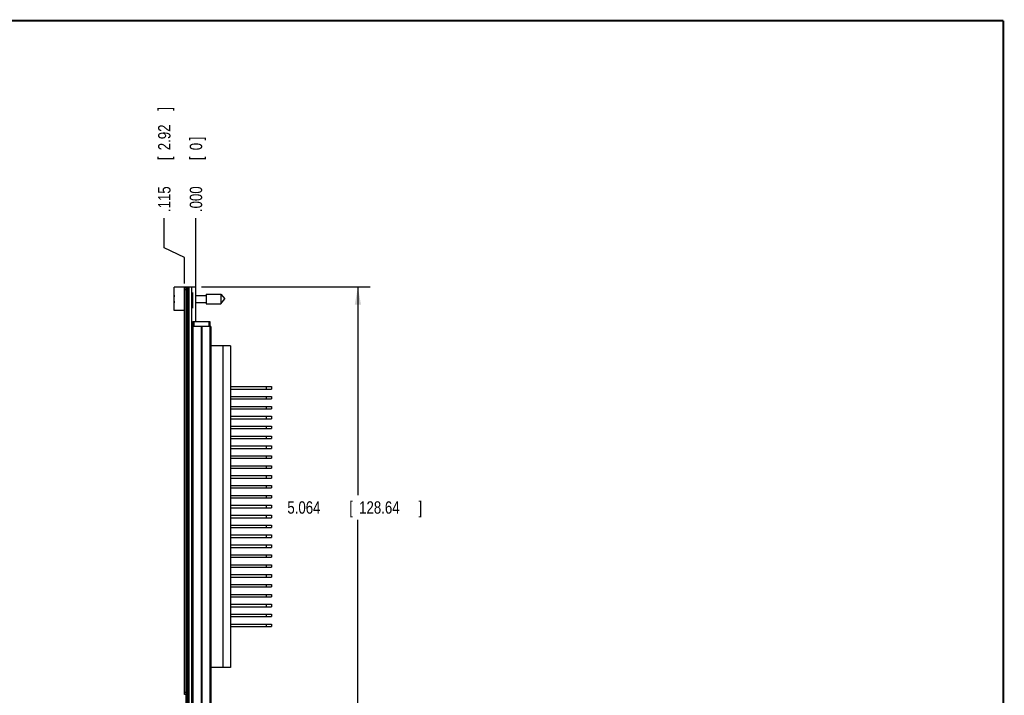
# Model space of a CAD drawing. Header units: inches. Extents: x 0.2 to 16.8, y 0.1 to 10.8.
# Tile 10 of 10: x 6.8 to 16.8, y 3.9 to 10.8. Entities that reach past the tile are written whole.
import ezdxf

# ---------------------------------------------------------------- set-up
doc = ezdxf.new("R2010")
doc.units = ezdxf.units.IN
doc.header["$LTSCALE"] = 0.935
doc.header["$MEASUREMENT"] = 0
doc.layers.get('0').update_dxf_attribs({"linetype": 'CONTINUOUS'})
doc.layers.add('DIMENSIONS', color=7, linetype='CONTINUOUS')
doc.styles.get("Standard").update_dxf_attribs({"font": 'txt', "width": 0.8})
doc.dimstyles.new('DIMSTYLE_1', dxfattribs={"dimtxt": 0.125, "dimasz": 0.18, "dimexe": 0.18, "dimexo": 0.0625, "dimgap": 0.09, "dimtad": 0, "dimtih": 1, "dimtoh": 1, "dimdec": 3, "dimzin": 4, "dimdsep": 46, "dimtxsty": 'STANDARD', "dimblk": '_FILLED', "dimblk1": '_FILLED', "dimblk2": '_FILLED', "dimcen": 0.09, "dimadec": 0, "dimazin": 0, "dimtp": 0.001, "dimtm": 0.001, "dimtfac": 1, "dimtdec": 3, "dimtofl": 0, "dimtmove": 0, "dimatfit": 3, "dimldrblk": '_FILLED', "dimfxl": 1, "dimtolj": 1, "dimtzin": 4, "dimarcsym": 0})
doc.dimstyles.new('DIMSTYLE_2', dxfattribs={"dimtxt": 0.125, "dimasz": 0.18, "dimexe": 0.18, "dimexo": 0.0625, "dimgap": 0.09, "dimtad": 0, "dimtih": 1, "dimtoh": 1, "dimdec": 3, "dimzin": 4, "dimdsep": 46, "dimtxsty": 'STANDARD', "dimblk": '_FILLED', "dimblk1": '_FILLED', "dimblk2": '_FILLED', "dimcen": 0.09, "dimadec": 0, "dimazin": 0, "dimtp": 0.001, "dimtm": 0.001, "dimtfac": 1, "dimtdec": 3, "dimtofl": 0, "dimtmove": 0, "dimatfit": 3, "dimldrblk": '_FILLED', "dimfxl": 1, "dimtolj": 1, "dimtzin": 4, "dimarcsym": 0})

# ---------------------------------------------------------------- blocks, each defined once
blk = doc.blocks.new('*D0')
at = {"layer": 'DIMENSIONS', "color": 2, "linetype": 'CONTINUOUS'}
for p, q in [((8.275, 8.4618), (8.275, 8.7618)), ((8.4794, 8.3641), (8.275, 8.4618)), ((8.4794, 8.1012), (8.4794, 8.3641))]:
    blk.add_line(p, q, dxfattribs=at)
at = {"layer": 'DIMENSIONS', "color": 2, "linetype": 'CONTINUOUS', "width": 0.8}
for s, p in [(']', (8.3375, 9.8493)), ('2.92', (8.3375, 9.4493)), ('[', (8.3375, 9.3493)), ('.115', (8.3375, 8.8243))]:
    blk.add_text(s, height=0.125, rotation=90, dxfattribs=at).set_placement(p)
blk = doc.blocks.new('_FILLED')
at = {"color": 0, "linetype": 'BYBLOCK'}
blk.add_solid([(0, 0), (-1, 0.174), (-1, -0.174)], dxfattribs=at)
blk = doc.blocks.new('*D1')
at = {"layer": 'DIMENSIONS', "color": 2, "linetype": 'CONTINUOUS'}
for p, q in [((8.6519, 8.0687), (10.3554, 8.0687)), ((10.2304, 8.0687), (10.2304, 5.9641)), ((10.2304, 3.0043), (10.2304, 5.7141)), ((8.5569, 3.0043), (10.3554, 3.0043))]:
    blk.add_line(p, q, dxfattribs=at)
at = {"layer": 'DIMENSIONS', "color": 2, "linetype": 'CONTINUOUS', "xscale": 0.18, "yscale": 0.18, "zscale": 0.18}
for p, rotation in [((10.2304, 8.0687), 90), ((10.2304, 3.0043), 270)]:
    blk.add_blockref('_FILLED', p, dxfattribs=dict(at, rotation=rotation))
at = {"layer": 'DIMENSIONS', "color": 2, "linetype": 'CONTINUOUS', "width": 0.8}
for s, p in [('5.064', (9.5179, 5.7766)), ('[', (10.1429, 5.7766)), ('128.64', (10.2429, 5.7766)), (']', (10.8429, 5.7766))]:
    blk.add_text(s, height=0.125, dxfattribs=at).set_placement(p)
blk = doc.blocks.new('*D2')
at = {"layer": 'DIMENSIONS', "color": 2, "linetype": 'CONTINUOUS'}
blk.add_line((8.5944, 7.9396), (8.5944, 8.7618), dxfattribs=at)
at = {"layer": 'DIMENSIONS', "color": 2, "linetype": 'CONTINUOUS', "width": 0.8}
for s, p in [(']', (8.6569, 9.5493)), ('0', (8.6569, 9.4493)), ('[', (8.6569, 9.3493)), ('.000', (8.6569, 8.8243))]:
    blk.add_text(s, height=0.125, rotation=90, dxfattribs=at).set_placement(p)

msp = doc.modelspace()

# ---------------------------------------------------------------- linework, layer by layer
at = {"color": 7, "linetype": 'CONTINUOUS'}
for p, q in [((8.3744, 7.8282), (8.3744, 8.0652)), ((8.4944, 8.0652), (8.3744, 8.0652)), ((8.4794, 3.9487), (8.4794, 8.0587)), ((8.4944, 8.0587), (8.4794, 8.0587)), ((8.4944, 3.6257), (8.4944, 8.0687)), ((8.4944, 8.0687), (8.5944, 8.0687)), ((8.5064, 8.0687), (8.5064, 3.6257)), ((8.5124, 8.0687), (8.5124, 3.6257)), ((8.5244, 8.0687), (8.5244, 3.6257)), ((8.5536, 3.6257), (8.5536, 8.0687)), ((8.5894, 8.0687), (8.5894, 7.7187)), ((8.5944, 7.7187), (8.5944, 8.0687)), ((8.3744, 7.9605), (8.3723, 7.9605)), ((8.4944, 8.0387), (8.4794, 8.0387)), ((8.5633, 7.8529), (8.5633, 8.0119)), ((8.5944, 7.9817), (8.6981, 7.9817)), ((8.6981, 7.9959), (8.6981, 7.8975)), ((8.6981, 7.9959), (8.8462, 7.9959)), ((8.8462, 7.9959), (8.8462, 7.8975)), ((8.8462, 7.9959), (8.8875, 7.9467)), ((8.3723, 7.9329), (8.3744, 7.9329)), ((8.5944, 7.9117), (8.6981, 7.9117)), ((8.6981, 7.8975), (8.8462, 7.8975)), ((8.8462, 7.8975), (8.8875, 7.9467)), ((8.4794, 7.8282), (8.3744, 7.8282)), ((8.5554, 7.6687), (8.5554, 3.6687)), ((8.7434, 7.6687), (8.5554, 7.6687)), ((8.5643, 7.6687), (8.5643, 3.6687)), ((8.5644, 7.7187), (8.5644, 7.6687)), ((8.5644, 7.7187), (8.7344, 7.7187)), ((8.5744, 7.7187), (8.5744, 7.6687)), ((8.5944, 7.7342), (8.5894, 7.7342)), ((8.6463, 7.6687), (8.6463, 3.6687)), ((8.6525, 7.6687), (8.6525, 3.6687)), ((8.7244, 7.7187), (8.7244, 7.6687)), ((8.7344, 7.7187), (8.7344, 7.6687)), ((8.7344, 7.6687), (8.7344, 3.6687)), ((8.7434, 7.6687), (8.7434, 3.6687)), ((8.9449, 7.4737), (8.7434, 7.4737)), ((8.8649, 7.4737), (8.8649, 4.2237)), ((8.9449, 7.4737), (8.9449, 4.2237)), ((8.9449, 7.0612), (9.3579, 7.0612)), ((8.9449, 7.0362), (9.3579, 7.0362)), ((9.3029, 7.0612), (9.3029, 7.0362)), ((9.3579, 7.0612), (9.3579, 7.0362)), ((8.9449, 6.9612), (9.3579, 6.9612)), ((8.9449, 6.9362), (9.3579, 6.9362)), ((9.3029, 6.9612), (9.3029, 6.9362)), ((9.3579, 6.9612), (9.3579, 6.9362)), ((8.9449, 6.8612), (9.3579, 6.8612)), ((8.9449, 6.8362), (9.3579, 6.8362)), ((9.3029, 6.8612), (9.3029, 6.8362)), ((9.3579, 6.8612), (9.3579, 6.8362)), ((8.9449, 6.7612), (9.3579, 6.7612)), ((8.9449, 6.7362), (9.3579, 6.7362)), ((9.3029, 6.7612), (9.3029, 6.7362)), ((9.3579, 6.7612), (9.3579, 6.7362)), ((8.9449, 6.6612), (9.3579, 6.6612)), ((8.9449, 6.6362), (9.3579, 6.6362)), ((9.3029, 6.6612), (9.3029, 6.6362)), ((9.3579, 6.6612), (9.3579, 6.6362)), ((8.9449, 6.5612), (9.3579, 6.5612)), ((8.9449, 6.5362), (9.3579, 6.5362)), ((9.3029, 6.5612), (9.3029, 6.5362)), ((9.3579, 6.5612), (9.3579, 6.5362)), ((8.9449, 6.4612), (9.3579, 6.4612)), ((8.9449, 6.4362), (9.3579, 6.4362)), ((9.3029, 6.4612), (9.3029, 6.4362)), ((9.3579, 6.4612), (9.3579, 6.4362)), ((8.9449, 6.3612), (9.3579, 6.3612)), ((8.9449, 6.3362), (9.3579, 6.3362)), ((9.3029, 6.3612), (9.3029, 6.3362)), ((9.3579, 6.3612), (9.3579, 6.3362)), ((8.9449, 6.2612), (9.3579, 6.2612)), ((8.9449, 6.2362), (9.3579, 6.2362)), ((9.3029, 6.2612), (9.3029, 6.2362)), ((9.3579, 6.2612), (9.3579, 6.2362)), ((8.9449, 6.1612), (9.3579, 6.1612)), ((8.9449, 6.1362), (9.3579, 6.1362)), ((9.3029, 6.1612), (9.3029, 6.1362)), ((9.3579, 6.1612), (9.3579, 6.1362)), ((8.9449, 6.0612), (9.3579, 6.0612)), ((8.9449, 6.0362), (9.3579, 6.0362)), ((9.3029, 6.0612), (9.3029, 6.0362)), ((9.3579, 6.0612), (9.3579, 6.0362)), ((8.9449, 5.9612), (9.3579, 5.9612)), ((8.9449, 5.9362), (9.3579, 5.9362)), ((9.3029, 5.9612), (9.3029, 5.9362)), ((9.3579, 5.9612), (9.3579, 5.9362)), ((8.9449, 5.8612), (9.3579, 5.8612)), ((8.9449, 5.8362), (9.3579, 5.8362)), ((9.3029, 5.8612), (9.3029, 5.8362)), ((9.3579, 5.8612), (9.3579, 5.8362)), ((8.9449, 5.7612), (9.3579, 5.7612)), ((8.9449, 5.7362), (9.3579, 5.7362)), ((9.3029, 5.7612), (9.3029, 5.7362)), ((9.3579, 5.7612), (9.3579, 5.7362)), ((8.9449, 5.6612), (9.3579, 5.6612)), ((8.9449, 5.6362), (9.3579, 5.6362)), ((9.3029, 5.6612), (9.3029, 5.6362)), ((9.3579, 5.6612), (9.3579, 5.6362)), ((8.9449, 5.5612), (9.3579, 5.5612)), ((8.9449, 5.5362), (9.3579, 5.5362)), ((9.3029, 5.5612), (9.3029, 5.5362)), ((9.3579, 5.5612), (9.3579, 5.5362)), ((8.9449, 5.4612), (9.3579, 5.4612)), ((8.9449, 5.4362), (9.3579, 5.4362)), ((9.3029, 5.4612), (9.3029, 5.4362)), ((9.3579, 5.4612), (9.3579, 5.4362)), ((8.9449, 5.3612), (9.3579, 5.3612)), ((8.9449, 5.3362), (9.3579, 5.3362)), ((9.3029, 5.3612), (9.3029, 5.3362)), ((9.3579, 5.3612), (9.3579, 5.3362)), ((8.9449, 5.2612), (9.3579, 5.2612)), ((8.9449, 5.2362), (9.3579, 5.2362)), ((9.3029, 5.2612), (9.3029, 5.2362)), ((9.3579, 5.2612), (9.3579, 5.2362)), ((8.9449, 5.1612), (9.3579, 5.1612)), ((8.9449, 5.1362), (9.3579, 5.1362)), ((9.3029, 5.1612), (9.3029, 5.1362)), ((9.3579, 5.1612), (9.3579, 5.1362)), ((8.9449, 5.0612), (9.3579, 5.0612)), ((8.9449, 5.0362), (9.3579, 5.0362)), ((9.3029, 5.0612), (9.3029, 5.0362)), ((9.3579, 5.0612), (9.3579, 5.0362)), ((8.9449, 4.9612), (9.3579, 4.9612)), ((8.9449, 4.9362), (9.3579, 4.9362)), ((9.3029, 4.9612), (9.3029, 4.9362)), ((9.3579, 4.9612), (9.3579, 4.9362)), ((8.9449, 4.8612), (9.3579, 4.8612)), ((8.9449, 4.8362), (9.3579, 4.8362)), ((9.3029, 4.8612), (9.3029, 4.8362)), ((9.3579, 4.8612), (9.3579, 4.8362)), ((8.9449, 4.7612), (9.3579, 4.7612)), ((8.9449, 4.7362), (9.3579, 4.7362)), ((9.3029, 4.7612), (9.3029, 4.7362)), ((9.3579, 4.7612), (9.3579, 4.7362)), ((8.9449, 4.6612), (9.3579, 4.6612)), ((8.9449, 4.6362), (9.3579, 4.6362)), ((9.3029, 4.6612), (9.3029, 4.6362)), ((9.3579, 4.6612), (9.3579, 4.6362)), ((8.9449, 4.2237), (8.7434, 4.2237)), ((8.4944, 3.9687), (8.4794, 3.9687)), ((8.4944, 3.9487), (8.4794, 3.9487))]:
    msp.add_line(p, q, dxfattribs=at)
at = {"color": 7, "linetype": 'CONTINUOUS', "const_width": 0.02}
for points in [[(16.75, 10.7586), (0.25, 10.7586)], [(16.75, 0.2586), (16.75, 10.7586)]]:
    msp.add_lwpolyline(points, dxfattribs=at)
at = {"color": 7, "linetype": 'CONTINUOUS'}
for start, end in [(172.94319, 177.47432), (182.52568, 187.0613)]:
    msp.add_arc((8.6847, 7.9467), 0.3127, start, end, dxfattribs=at)

# ---------------------------------------------------------------- dimensions: what is measured, and where the dimension line sits
at = {"layer": 'DIMENSIONS', "color": 2, "linetype": 'CONTINUOUS'}
for feature_location, offset, dtype, origin, picture, middle in [((8.4794, 8.1012), (-0.2044, 0.6606), 0, (8.5944, 7.8771), '*D0', (8.275, 9.3868)), ((8.5943870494, 7.939555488), (0, 0.8222169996), 1, (8.5943870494, 7.877055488), '*D2', (8.5943870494, 9.2367724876))]:
    dim = msp.add_ordinate_dim(feature_location=feature_location, offset=offset, dtype=dtype, origin=origin, dimstyle='DIMSTYLE_1', dxfattribs=at)
    dim.commit()
    dim.dimension.update_dxf_attribs({"geometry": picture, "text_midpoint": middle})
dim = msp.add_linear_dim(base=(10.2304, 3.0043), p1=(8.6519, 8.0687), p2=(8.5569, 3.0043), angle=270, dimstyle='DIMSTYLE_2', dxfattribs=at)
dim.commit()
dim.dimension.update_dxf_attribs({"geometry": '*D1', "text_midpoint": (10.2304, 5.8391), "dimtype": 160})

doc.saveas('drawing.dxf')
